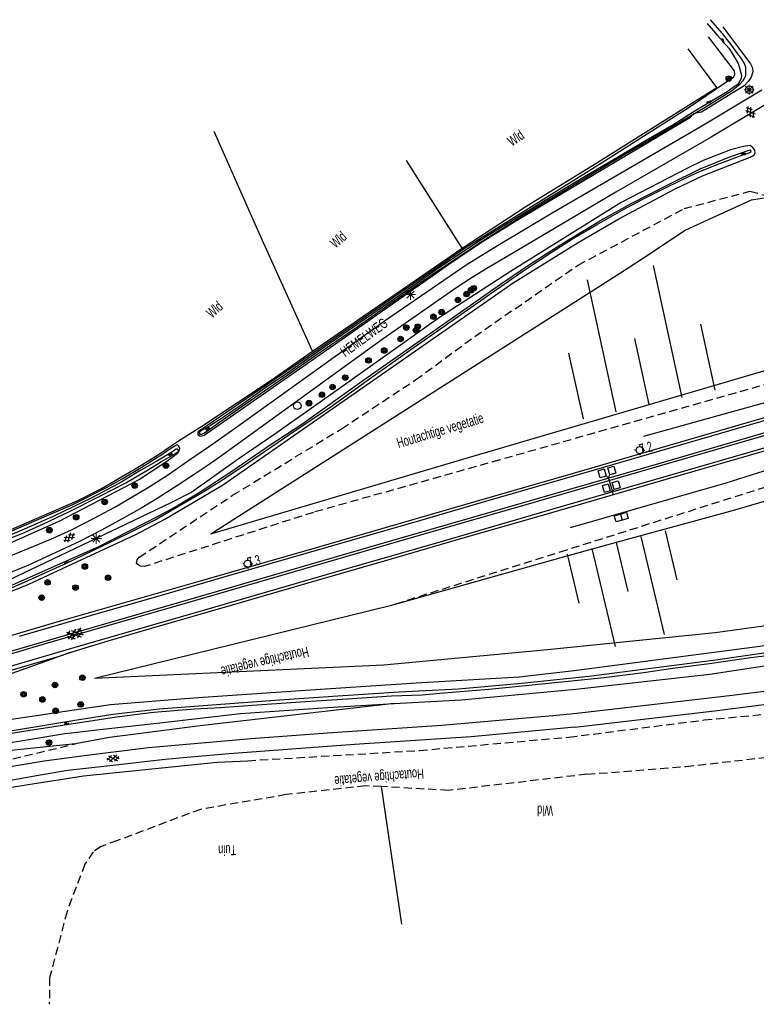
# Model space of a CAD drawing. Header units: metres. Extents: x 74699 to 149952, y 394498 to 789673.
# Tile 11 of 22: x 77339 to 77520, y 395092 to 395333. Entities that reach past the tile are written whole.
import ezdxf

# ---------------------------------------------------------------- set-up
doc = ezdxf.new("R2010")
doc.units = ezdxf.units.M
doc.linetypes.add('Houtwal', pattern=[3, 2, -1])
doc.layers.get('0').update_dxf_attribs({"linetype": 'CONTINUOUS'})
for name, color, linetype in [('2602', 126, 'CONTINUOUS'), ('4401', 7, 'CONTINUOUS'), ('4411', 7, 'CONTINUOUS'), ('4503', 1, 'CONTINUOUS'), ('4504', 7, 'CONTINUOUS'), ('4601', 172, 'CONTINUOUS'), ('4602', 7, 'CONTINUOUS'), ('B-AF-HOUT-GD', 74, 'Houtwal'), ('B-AF-RAST-GD', 47, 'Raster'), ('B-AS-HECT-GD', 9, 'CONTINUOUS'), ('B-BB-BORD-GD', 8, 'CONTINUOUS'), ('B-BP-BOOM-GD', 74, 'CONTINUOUS'), ('B-GL-RAIL-GD', 232, 'CONTINUOUS'), ('B-MK-ASSTRP-GD', 121, 'CONTINUOUS'), ('B-MK-STRP-GD', 121, 'CONTINUOUS'), ('B-OV-PAAL-GD', 63, 'CONTINUOUS'), ('B-TE-OND-GD', 8, 'CONTINUOUS'), ('B-TR-SLOO-GD', 142, 'CONTINUOUS'), ('B-TR-TALB-GD', 72, 'CONTINUOUS'), ('B-TR-TALO-GD', 72, 'CONTINUOUS'), ('B-VH-HALT-GD', 13, 'CONTINUOUS'), ('B-VH-HFDR-GD', 13, 'CONTINUOUS'), ('B-VH-PARW-GD', 13, 'CONTINUOUS'), ('B-VR-TELK-GD', 214, 'CONTINUOUS'), ('B-VR-TELLUS-GD', 214, 'CONTINUOUS'), ('L-AR-BLOCKS-GD', 8, 'CONTINUOUS'), ('L-AR-SYMB-GD', 8, 'CONTINUOUS')]:
    doc.layers.add(name, color=color, linetype=linetype)
doc.linetypes.add('Raster', pattern='A,4,-1,[1,dgnlstyle.shx,S=0.004,R=0,X=0,Y=0],-1', length=6)

# ---------------------------------------------------------------- blocks, each defined once
blk = doc.blocks.new('TALUD', base_point=(74815.635627, 394500.906339))
at = {"layer": '4602'}
for points in [[(74815.135627, 394501.406339, 0), (74815.635627, 394501.406339, 0)], [(74815.135627, 394501.156339, 0), (74816.135627, 394501.156339, 0)], [(74815.135627, 394500.906339, 0), (74815.635627, 394500.906339, 0)], [(74815.135627, 394500.656339, 0), (74816.135627, 394500.656339, 0)], [(74815.135627, 394500.406339, 0), (74815.635627, 394500.406339, 0)]]:
    blk.add_polyline3d(points, dxfattribs=at)
blk = doc.blocks.new('2901')
for radius in [0.27, 0.18, 0.09]:
    blk.add_circle((0, 0), radius)
blk = doc.blocks.new('2401')
blk.add_circle((0.001, -0.001), 0.375)
blk = doc.blocks.new('GV6', base_point=(74757.21488, 394499.617761))
at = {"layer": '4411'}
for points in [[(74757.21488, 394499.586511, 0), (74757.37113, 394499.711511, 0)], [(74757.21488, 394499.649011, 0), (74757.37113, 394499.524011, 0)], [(74757.27738, 394499.524011, 0), (74757.52738, 394499.711511, 0)], [(74757.27738, 394499.711511, 0), (74757.52738, 394499.524011, 0)], [(74757.43363, 394499.711511, 0), (74757.58988, 394499.586511, 0)], [(74757.43363, 394499.524011, 0), (74757.58988, 394499.649011, 0)]]:
    blk.add_polyline3d(points, dxfattribs=at)
blk = doc.blocks.new('WATER', base_point=(74757.21488, 394499.617761))
at = {"layer": '4601'}
for points in [[(74756.71488, 394499.767761, 0), (74756.77738, 394499.830261, 0), (74756.90238, 394499.892761, 0), (74757.02738, 394499.892761, 0), (74757.15238, 394499.830261, 0), (74757.21488, 394499.767761, 0), (74757.27738, 394499.705261, 0), (74757.40238, 394499.642761, 0), (74757.52738, 394499.642761, 0), (74757.65238, 394499.705261, 0), (74757.71488, 394499.767761, 0)], [(74756.71488, 394499.467761, 0), (74756.77738, 394499.530261, 0), (74756.90238, 394499.592761, 0), (74757.02738, 394499.592761, 0), (74757.15238, 394499.530261, 0), (74757.21488, 394499.467761, 0), (74757.27738, 394499.405261, 0), (74757.40238, 394499.342761, 0), (74757.52738, 394499.342761, 0), (74757.65238, 394499.405261, 0), (74757.71488, 394499.467761, 0)]]:
    blk.add_polyline3d(points, dxfattribs=at)
blk = doc.blocks.new('GV4', base_point=(74757.21488, 394499.617761))
at = {"layer": '4401'}
for points in [[(74757.21488, 394499.649011, 0), (74757.30863, 394499.711511, 0)], [(74757.21488, 394499.555261, 0), (74757.46488, 394499.711511, 0)], [(74757.21488, 394499.711511, 0), (74757.52738, 394499.524011, 0)], [(74757.27738, 394499.524011, 0), (74757.58988, 394499.711511, 0)], [(74757.33988, 394499.711511, 0), (74757.58988, 394499.555261, 0)], [(74757.49613, 394499.711511, 0), (74757.58988, 394499.649011, 0)], [(74757.21488, 394499.617761, 0), (74757.37113, 394499.524011, 0)], [(74757.43363, 394499.524011, 0), (74757.58988, 394499.617761, 0)]]:
    blk.add_polyline3d(points, dxfattribs=at)
blk = doc.blocks.new('2202')
for p, q in [((-0.35, 0.001), (-0.5, 0)), ((0, 0.35), (0, 0.5)), ((0.35, -0.001), (0.5, 0)), ((0, -0.35), (0, -0.5))]:
    blk.add_line(p, q)
blk.add_circle((0, 0), 0.35)
blk = doc.blocks.new('2701')
at = {"lineweight": 0}
for q in [(-0.353, 0.351), (0.001, 0.497), (0.355, 0.351), (-0.499, -0.003), (-0.352, -0.356), (0.501, -0.003), (0.001, -0.503), (0.355, -0.356)]:
    blk.add_line((0.001, -0.003), q, dxfattribs=at)
blk = doc.blocks.new('2602', base_point=(74757.21488, 394499.617761))
at = {"layer": '2602'}
for points in [[(74757.21488, 394499.617761, 0), (74756.71488, 394500.117761, 0), (74754.91488, 394500.117761, 0), (74754.91488, 394501.617761, 0), (74756.71488, 394501.617761, 0), (74756.71488, 394500.117761, 0)], [(74760.96488, 394499.617761, 0), (74760.46488, 394500.117761, 0), (74758.66488, 394500.117761, 0), (74758.66488, 394501.617761, 0), (74760.46488, 394501.617761, 0), (74760.46488, 394500.117761, 0)], [(74757.21488, 394499.617761, 0), (74756.71488, 394499.118, 0), (74756.71488, 394497.617761, 0), (74754.91488, 394497.617761, 0), (74754.91488, 394499.117761, 0), (74756.71488, 394499.118, 0)], [(74761.43988, 394499.617761, 0), (74760.96488, 394499.617761, 0), (74757.21488, 394499.617761, 0)], [(74760.96488, 394499.617761, 0), (74760.46488, 394499.117761, 0), (74760.46488, 394497.617761, 0), (74758.66488, 394497.617761, 0), (74758.66488, 394499.117761, 0), (74760.46488, 394499.117761, 0)]]:
    blk.add_polyline3d(points, dxfattribs=at)
blk = doc.blocks.new('2601')
blk.add_line((0, -0.313), (0, 0.313))
at = {"flags": 128}
blk.add_lwpolyline([(0, -0.313), (-0.625, -0.313), (-0.625, 0.313), (0, 0.313), (0.625, 0.313), (0.625, -0.313)], close=True, dxfattribs=at)

msp = doc.modelspace()

# ---------------------------------------------------------------- linework, layer by layer
at = {"layer": 'B-AF-HOUT-GD'}
for points in [[(77456.727872, 395225.137046), (77411.088595, 395212.303794), (77369.714776, 395199.039525), (77368.689576, 395199.152774), (77367.735529, 395199.81215), (77367.939303, 395200.655184), (77368.365103, 395201.301894), (77391.298736, 395216.476491), (77418.001989, 395232.786557), (77436.137075, 395244.739151), (77450.604612, 395255.364424), (77475.94739, 395272.834546), (77501.900742, 395286.666549), (77518.051738, 395290.926791), (77523.153151, 395289.597235)], [(77539.714282, 395282.991629), (77547.97774, 395255.379326), (77549.278612, 395251.377619), (77456.727872, 395225.137046)], [(77564.52846, 395199.428073), (77557.246263, 395225.76513), (77555.729541, 395226.850044), (77553.543696, 395227.04067), (77551.437417, 395226.910657), (77541.971455, 395224.823377), (77473.12809, 395203.071034), (77429.913977, 395189.436472)], [(77506.801734, 395161.462522), (77556.967238, 395166.22307), (77559.876317, 395163.206703), (77562.412868, 395159.766025), (77563.085655, 395154.721609)], [(77394.989381, 395151.502958), (77437.091494, 395153.998158), (77473.70104, 395157.270453), (77506.801734, 395161.462522)], [(77325.760611, 395149.150554), (77352.79637, 395155.643246)], [(77478.121096, 395148.168823), (77502.313132, 395150.094426), (77528.177822, 395153.00425), (77549.442524, 395155.824295), (77550.846214, 395155.08259), (77553.01545, 395130.457303)], [(77478.121096, 395148.168823), (77444.197113, 395144.212193), (77427.738035, 395145.150221), (77423.899869, 395145.339465), (77404.460559, 395143.186993), (77383.440608, 395139.583519), (77363.081524, 395131.955615), (77359.130854, 395130.517653), (77357.172469, 395129.204116), (77355.109775, 395126.134849), (77350.729207, 395114.579371), (77346.47716, 395098.37026), (77346.37993, 395091.84914)]]:
    msp.add_lwpolyline(points, dxfattribs=at)
at = {"layer": 'B-AF-RAST-GD'}
for points in [[(77447.514484, 395277.001656), (77463.394651, 395287.369138), (77479.483435, 395297.224394), (77509.969348, 395316.351897), (77502.927432, 395325.813389)], [(77410.911271, 395251.782185), (77397.79974, 395280.703477), (77386.775488, 395305.548555)], [(77447.514484, 395277.001656), (77433.874333, 395298.474974)], [(77214.220414, 395219.134486), (77227.491015, 395209.671504), (77244.052911, 395197.971857), (77260.834226, 395186.082965), (77265.815684, 395183.176494), (77271.63049, 395183.075166), (77295.17805, 395191.195181), (77325.615162, 395203.239045), (77332.057307, 395205.985329), (77353.186036, 395215.123466), (77359.179655, 395218.178204), (77367.395783, 395222.945086), (77372.921133, 395226.345903), (77378.070975, 395229.83054), (77383.792648, 395233.426935), (77401.029939, 395244.856498), (77410.911271, 395251.782185), (77447.514484, 395277.001656)], [(77326.599011, 395143.362081), (77354.805047, 395147.807098), (77387.528369, 395151.109568), (77394.989381, 395151.502958)], [(77432.790646, 395111.433363), (77427.738035, 395145.150221)]]:
    msp.add_lwpolyline(points, dxfattribs=at)
at = {"layer": 'B-GL-RAIL-GD'}
for points in [[(77554.392117, 395248.540293), (77548.38566, 395246.792159), (77526.947359, 395240.629411), (77491.94366, 395230.879512)], [(77474.101881, 395208.63252), (77498.221645, 395215.508289), (77512.199307, 395219.556934), (77523.076037, 395222.984574), (77534.988025, 395226.963184), (77552.234257, 395232.581667), (77558.498394, 395234.489237)]]:
    msp.add_lwpolyline(points, dxfattribs=at)
at = {"layer": 'B-MK-ASSTRP-GD'}
for points in [[(77334.996938, 395177.768928), (77356.895834, 395184.121699), (77368.723193, 395187.514186), (77387.328288, 395192.912219), (77407.304746, 395198.725057), (77429.195355, 395205.103798), (77450.122419, 395211.097302), (77473.91403, 395217.976733), (77496.877272, 395224.618902), (77522.59367, 395232.060818), (77556.346748, 395241.851844)], [(77556.533532, 395241.212698), (77532.469942, 395234.241169), (77503.943055, 395225.972729), (77481.212371, 395219.376722), (77463.165685, 395214.16243), (77446.099835, 395209.221855), (77425.182838, 395203.193761), (77402.426382, 395196.597836), (77379.672498, 395190.018089), (77356.409008, 395183.29841), (77352.171146, 395182.058439), (77345.405283, 395180.07879), (77336.043804, 395177.364142)]]:
    msp.add_lwpolyline(points, dxfattribs=at)
at = {"layer": 'B-MK-STRP-GD'}
for points in [[(77339.111011, 395181.977351), (77356.477359, 395187.011651), (77373.888854, 395192.015903), (77391.201756, 395197.047793), (77414.118752, 395203.68589), (77437.127829, 395210.332607), (77454.149346, 395215.267271), (77477.432898, 395222.004648), (77496.007578, 395227.371304), (77523.264617, 395235.280272), (77542.291969, 395240.798948), (77555.527584, 395244.654898)], [(77557.348609, 395238.423626), (77529.925065, 395230.465826), (77500.836028, 395222.025723), (77471.742199, 395213.618929), (77442.624253, 395205.200456), (77419.279973, 395198.447833), (77384.371548, 395188.321508), (77355.198653, 395179.917036), (77326.097026, 395171.463761)]]:
    msp.add_lwpolyline(points, dxfattribs=at)
at = {"layer": 'B-TR-SLOO-GD'}
for points in [[(77507.585535, 395331.999606), (77510.069559, 395329.063705), (77512.898544, 395325.997419), (77514.020974, 395324.189535), (77515.174324, 395322.22668), (77515.579636, 395320.839382), (77515.980477, 395319.3027), (77515.869463, 395318.627677), (77515.370647, 395317.54995), (77514.874438, 395316.956512), (77513.957272, 395316.291175), (77512.462313, 395315.288699), (77504.171679, 395310.254342), (77499.373878, 395307.275227), (77492.613593, 395303.362555), (77484.083796, 395298.328198), (77477.486307, 395294.434152), (77468.263978, 395288.879371), (77457.360054, 395282.177574), (77451.521406, 395278.639666), (77441.151315, 395271.67002), (77433.498079, 395266.338012), (77422.780791, 395258.957467), (77414.063612, 395252.916909), (77409.716571, 395249.894581), (77405.062193, 395246.615953), (77399.109179, 395242.610893), (77393.407995, 395238.536916), (77388.560275, 395235.28511), (77385.672057, 395233.403093), (77384.186784, 395232.585392), (77383.297185, 395232.107437), (77383.111293, 395231.863803), (77383.173877, 395231.60266), (77383.30538, 395231.445453), (77383.520702, 395231.424591), (77383.742729, 395231.472275), (77384.222547, 395231.667853), (77384.864787, 395232.132397)], [(77384.864787, 395232.132397), (77388.171727, 395234.447292), (77394.645536, 395238.935149), (77403.641367, 395245.148933), (77411.454419, 395250.632188), (77420.999358, 395257.125742), (77429.832393, 395263.359642), (77440.17678, 395270.570314), (77451.76653, 395278.269744), (77462.836603, 395285.223744), (77474.536995, 395292.348734), (77486.967543, 395299.784041), (77497.28548, 395305.706135), (77507.074053, 395311.528391), (77513.523275, 395315.55096), (77515.584478, 395317.151344), (77516.372005, 395318.021945), (77517.044047, 395319.168589), (77517.07683, 395320.14387), (77517.015362, 395321.20446), (77516.742299, 395322.233758), (77516.027788, 395323.248527), (77515.067036, 395324.581808), (77513.635407, 395326.639286), (77511.282886, 395329.566619), (77508.390198, 395332.932419)], [(77511.381606, 395331.180788), (77518.188829, 395322.151802), (77518.653745, 395321.134052), (77518.761033, 395320.161379), (77518.384779, 395318.826235), (77517.602841, 395317.806995), (77516.624952, 395316.757954), (77506.211275, 395310.257322), (77505.134667, 395310.119486), (77504.230911, 395309.846795), (77503.76525, 395309.408701), (77503.596867, 395309.053681), (77503.471324, 395308.944157), (77482.952053, 395296.809397), (77460.867787, 395283.693395), (77452.044809, 395278.188906), (77444.202328, 395272.88819)], [(77448.520685, 395277.232624), (77479.225645, 395296.345971), (77503.149832, 395311.508275), (77514.109263, 395318.923465), (77514.343212, 395319.476671), (77514.280627, 395320.371485), (77507.864559, 395328.776113)], [(77518.129551, 395299.257513), (77519.046559, 395299.828394), (77519.31654, 395300.337058), (77519.207074, 395300.983602), (77518.705146, 395301.681722), (77518.024834, 395302.155642), (77516.487145, 395301.884145), (77513.262631, 395301.078389), (77506.57112, 395298.444256), (77502.572039, 395296.481944), (77486.519763, 395288.19131), (77459.341536, 395271.242357)], [(77330.622325, 395191.074109), (77339.715013, 395194.970763), (77350.561569, 395199.853129), (77361.296738, 395204.985834), (77367.587263, 395208.091236), (77372.172723, 395210.404641), (77379.181484, 395214.443601), (77384.064594, 395217.353797), (77389.059836, 395220.447651), (77396.462733, 395225.426874), (77406.906584, 395232.471398), (77415.082479, 395237.972162), (77424.240733, 395244.556985), (77434.960628, 395252.199045), (77444.170663, 395258.628896), (77455.918366, 395266.905001), (77462.660397, 395271.536655), (77469.306315, 395275.958202), (77474.819744, 395279.437995), (77480.426306, 395282.744191), (77486.761535, 395286.309293), (77491.787324, 395288.968778), (77496.70359, 395291.452802), (77501.39671, 395293.719641), (77504.98193, 395295.395649), (77510.015914, 395297.462813), (77516.311283, 395299.842528), (77517.885963, 395300.353638), (77518.353859, 395300.639368), (77518.266315, 395300.991035), (77517.999212, 395301.024935), (77513.046066, 395299.293048), (77505.804474, 395296.361617), (77498.342717, 395292.622915), (77488.835404, 395287.860132), (77482.074747, 395284.076354), (77471.748987, 395277.814886), (77464.271212, 395273.108727), (77456.914881, 395268.133229), (77438.122654, 395254.988543), (77423.436815, 395244.631118), (77408.278609, 395233.803934), (77400.53075, 395228.744618), (77391.086394, 395222.292787), (77383.373926, 395217.212609), (77377.756188, 395213.914982), (77373.162532, 395211.333356), (77358.454341, 395203.898794), (77346.126238, 395198.406598), (77331.889668, 395192.078448)], [(77314.045155, 395183.607138), (77341.375375, 395194.708875), (77354.333052, 395200.727827), (77367.578695, 395206.873438), (77374.730507, 395210.644922), (77388.809869, 395218.998886), (77435.314531, 395251.281506), (77460.055301, 395268.513954), (77475.977192, 395278.406463), (77485.93154, 395284.162409), (77499.725545, 395291.544444), (77506.395677, 395294.708705), (77518.129551, 395299.257513)], [(77444.202328, 395272.88819), (77418.927351, 395255.186356), (77384.311209, 395231.128431), (77383.344123, 395230.853132), (77383.011827, 395231.12098), (77382.872129, 395231.392554), (77382.826308, 395231.588504), (77382.87958, 395231.98115), (77382.980162, 395232.151023), (77383.191759, 395232.371188), (77406.584347, 395248.339272), (77430.707092, 395264.976046), (77448.520685, 395277.232624)], [(77459.341536, 395271.242357), (77442.002917, 395259.99198), (77418.091396, 395243.029616), (77401.673297, 395231.432414), (77392.661074, 395225.350506), (77381.338427, 395217.258802), (77376.199389, 395214.640668), (77334.563309, 395194.799027)], [(77334.679538, 395205.131492), (77339.777598, 395207.133836), (77344.969908, 395209.456927), (77351.350212, 395212.54482), (77358.737463, 395216.250739), (77365.117768, 395219.563267), (77370.473618, 395222.659728), (77373.90908, 395224.773458), (77377.305055, 395226.72402), (77378.025899, 395227.282441), (77377.966294, 395227.58717), (77377.683172, 395227.815158), (77377.37062, 395227.74922), (77376.542116, 395227.162859), (77372.724438, 395224.864355), (77368.406454, 395222.356117), (77364.178995, 395219.813607), (77360.61948, 395217.921159), (77356.660241, 395215.801469), (77352.421979, 395213.762618), (77347.628647, 395211.413449), (77342.13757, 395208.970404), (77337.246263, 395206.906593)], [(77552.508811, 395179.585314), (77553.290377, 395180.042407), (77553.988124, 395180.676079), (77554.181466, 395181.560463), (77553.975085, 395182.492158), (77553.615222, 395183.040521), (77553.075055, 395183.439499), (77552.53079, 395183.517731), (77538.495386, 395181.795156), (77474.967266, 395173.477328), (77461.527908, 395171.965233), (77436.232815, 395170.445687), (77407.928059, 395168.610981), (77384.078378, 395166.958443), (77379.596155, 395166.607145), (77361.372734, 395165.178871), (77351.899845, 395163.780314), (77335.034931, 395161.290413)], [(77327.51655, 395154.365099), (77350.224802, 395158.156699), (77352.491922, 395158.406486), (77358.785892, 395159.099943), (77364.644656, 395159.767515), (77373.506004, 395160.798303), (77393.269042, 395163.015595), (77414.551998, 395164.509809), (77430.911983, 395165.469072), (77447.27234, 395166.428706), (77475.37593, 395169.00698), (77508.229265, 395172.710291), (77535.532663, 395176.80811), (77552.508811, 395179.585314)], [(77330.881232, 395157.230592), (77340.159068, 395158.754981), (77352.250422, 395160.598395), (77362.399796, 395162.14574), (77367.903912, 395162.88819), (77371.970067, 395163.36689), (77381.928885, 395164.206943), (77388.356501, 395164.541474), (77397.289002, 395165.181479), (77407.897884, 395165.902323), (77419.425422, 395166.634342), (77430.23696, 395167.399517), (77437.717715, 395167.651347), (77442.071462, 395168.013817), (77454.056094, 395168.989098), (77462.207401, 395169.837347), (77482.288579, 395171.898923), (77491.933355, 395173.098466), (77499.743054, 395174.198172), (77508.137623, 395175.258762), (77518.142263, 395176.73584), (77527.804176, 395177.897758)], [(77525.460223, 395178.367144), (77509.017537, 395175.991527), (77494.433025, 395174.149371), (77478.565524, 395172.149262), (77462.053547, 395170.42259), (77446.671823, 395168.998784), (77432.116369, 395168.254471), (77417.053158, 395167.256838), (77401.678139, 395166.267029), (77387.366692, 395165.138266), (77373.2918, 395164.116419), (77361.987779, 395162.830448), (77352.18219, 395161.21768), (77342.332402, 395159.597642), (77331.682915, 395157.922378)]]:
    msp.add_lwpolyline(points, dxfattribs=at)
msp.add_lwpolyline([(77373.460556, 395226.171187), (77375.904346, 395227.836392), (77377.108732, 395228.570274), (77377.707014, 395228.90257), (77378.020683, 395228.598959), (77378.258729, 395228.014833), (77378.22781, 395227.474294), (77377.758423, 395226.687885), (77375.204364, 395224.739558), (77368.511135, 395220.360479), (77348.739529, 395210.028759), (77333.647633, 395203.40035), (77333.343277, 395203.470758), (77332.666764, 395203.901774), (77332.245434, 395204.378239), (77332.16534, 395204.830861), (77332.360918, 395205.263368), (77333.176384, 395206.086657), (77342.127139, 395209.91849), (77352.156365, 395214.194006), (77360.561365, 395218.492991), (77364.229286, 395220.507628), (77368.929112, 395223.301968), (77372.872705, 395225.822127)], close=True, dxfattribs=at)
at = {"layer": 'B-TR-TALB-GD'}
for points in [[(77386.00249, 395207.05784), (77449.130887, 395225.72378), (77493.37347, 395238.698206), (77532.85143, 395250.275375), (77547.97774, 395255.379326), (77549.067828, 395254.501465), (77550.425979, 395252.939284), (77551.374382, 395250.321633)], [(77557.63981, 395228.375704), (77556.829839, 395231.767622), (77557.63981, 395228.375704), (77557.511642, 395226.876139), (77557.246263, 395225.76513), (77553.886423, 395224.331266), (77513.137335, 395212.545193), (77485.286211, 395204.917233), (77472.243706, 395201.345107), (77429.913977, 395189.436472), (77357.433612, 395171.593821)], [(77430.911983, 395165.469072), (77383.329222, 395160.057342), (77367.511639, 395157.955906), (77361.096317, 395157.152734), (77352.79637, 395155.643246), (77334.667617, 395153.715781), (77319.243425, 395151.044002), (77309.708545, 395148.255623), (77298.055092, 395145.354367), (77285.469571, 395142.172596), (77261.049548, 395135.58591), (77228.099728, 395126.616901), (77192.752311, 395118.385873), (77162.648985, 395109.321496), (77114.394927, 395099.320954)]]:
    msp.add_lwpolyline(points, dxfattribs=at)
at = {"layer": 'B-TR-TALO-GD'}
for points in [[(77386.00249, 395207.05784), (77486.328943, 395270.975218), (77492.006744, 395274.59251), (77502.212549, 395281.368068), (77518.402661, 395288.784376), (77523.153151, 395289.597235)], [(77564.52846, 395199.428073), (77562.541763, 395197.27411), (77559.29629, 395195.041544), (77552.04911, 395192.044548), (77530.855561, 395185.751042), (77509.510721, 395182.787802), (77491.025408, 395180.923494), (77468.467007, 395178.678578), (77428.343395, 395174.861274), (77357.433612, 395171.593821)]]:
    msp.add_lwpolyline(points, dxfattribs=at)
at = {"layer": 'B-VH-HALT-GD'}
msp.add_lwpolyline([(77351.5196, 395177.961274), (77344.100196, 395175.328522), (77331.4126, 395170.798511), (77314.552051, 395164.543159), (77290.81289, 395157.662013), (77266.886552, 395150.766443), (77259.507184, 395148.719174), (77245.452145, 395145.830878), (77236.821623, 395144.111661), (77229.270418, 395142.438957)], dxfattribs=at)
at = {"layer": 'B-VH-HFDR-GD'}
for points in [[(77555.277381, 395245.511056), (77549.586778, 395243.87377), (77548.627816, 395243.429695), (77522.121093, 395235.646011), (77498.465371, 395228.755015), (77474.706354, 395221.802371), (77450.680119, 395214.910455), (77412.32927, 395203.75977), (77381.661749, 395194.987591), (77349.023652, 395185.63063), (77321.317579, 395177.519552)], [(77329.029024, 395171.299352), (77342.616272, 395175.269073), (77348.637171, 395177.045061), (77351.5196, 395177.961274), (77353.294277, 395178.549716), (77360.823857, 395180.810921), (77371.436805, 395183.92301), (77391.256117, 395189.694654), (77412.365253, 395195.814486), (77428.543044, 395200.428286), (77447.762512, 395206.024972), (77467.549468, 395211.713954), (77496.120302, 395220.015697), (77513.148363, 395224.899807), (77527.532378, 395229.055134), (77540.424493, 395232.729895), (77550.451655, 395235.52721), (77551.605878, 395235.736023), (77551.996604, 395235.691115), (77557.65814, 395237.364459)]]:
    msp.add_lwpolyline(points, dxfattribs=at)
at = {"layer": 'B-VH-PARW-GD'}
for points in [[(77448.724458, 395273.067376), (77456.570665, 395277.924037), (77469.623337, 395285.661465), (77488.282943, 395296.486414), (77506.244431, 395306.919462), (77520.959327, 395315.756968)], [(77521.781871, 395312.119222), (77508.513877, 395304.191059), (77485.165248, 395290.669373), (77459.510291, 395275.505579), (77454.013998, 395272.269792), (77450.022349, 395269.819668), (77445.995683, 395267.173222)], [(77334.168801, 395200.604892), (77346.73644, 395205.769262), (77351.803953, 395208.055473), (77357.342714, 395210.843853), (77362.456793, 395213.589764), (77370.456109, 395218.330196), (77375.339964, 395221.430383), (77380.240584, 395224.873296), (77385.665352, 395228.548667), (77392.026285, 395232.959038), (77403.287837, 395241.056329), (77428.746844, 395259.347505), (77448.724458, 395273.067376)], [(77445.995683, 395267.173222), (77428.169051, 395254.825002), (77399.558077, 395234.077371), (77388.018245, 395225.755445), (77384.811515, 395223.509095), (77381.85587, 395221.573061), (77377.831066, 395218.860677), (77372.786278, 395215.666613), (77369.074026, 395213.425479), (77364.9885, 395211.110211), (77359.203497, 395207.925088), (77353.750045, 395205.143786), (77341.134721, 395199.287257), (77325.475836, 395193.045161)], [(77323.02087, 395147.469959), (77325.965712, 395148.171431), (77334.869901, 395149.783737), (77345.161015, 395151.500723), (77355.557555, 395152.834004), (77370.672176, 395154.759607), (77395.822728, 395156.931079), (77414.586643, 395158.319122), (77442.572141, 395160.202629), (77470.661948, 395162.62891), (77474.890897, 395163.087866), (77483.356619, 395164.041168), (77513.025949, 395167.448318), (77541.23571, 395170.981384), (77563.468615, 395173.69414), (77568.558479, 395174.346438)], [(77475.128198, 395159.727282), (77509.382243, 395163.690618), (77551.578978, 395169.131777), (77566.450337, 395170.685968), (77569.980795, 395171.128533)], [(77475.128198, 395159.727282), (77449.744443, 395157.353899), (77421.162525, 395155.44208), (77390.494073, 395153.139851), (77379.188562, 395152.214116), (77374.786014, 395151.793158), (77370.480696, 395151.314459), (77366.303528, 395150.804466), (77359.017605, 395149.974472), (77350.954587, 395149.128458), (77344.609672, 395148.048124), (77336.446071, 395146.576262), (77325.71649, 395144.621229), (77324.062088, 395144.263974), (77319.483707, 395142.811483), (77313.928926, 395140.924251), (77308.845395, 395139.318651), (77289.595703, 395133.084378), (77266.076455, 395125.447533), (77238.535384, 395117.249659), (77213.562155, 395110.457337)]]:
    msp.add_lwpolyline(points, dxfattribs=at)

# ---------------------------------------------------------------- block references
at = {"layer": 'B-AS-HECT-GD', "xscale": 2.5, "yscale": 2.5, "zscale": 2.5}
for p in [(77491.049344, 395227.534643), (77395.030359, 395199.724979)]:
    msp.add_blockref('2202', p, dxfattribs=at)
at = {"layer": 'B-BB-BORD-GD', "xscale": 2.5, "yscale": 2.5, "zscale": 2.5}
for p in [(77517.862121, 395315.797946), (77407.122279, 395238.417706)]:
    msp.add_blockref('2401', p, dxfattribs=at)
at = {"layer": 'B-BP-BOOM-GD', "xscale": 2.5, "yscale": 2.5, "zscale": 2.5}
for p in [(77512.854958, 395318.508095), (77448.620523, 395265.750161), (77449.697131, 395266.703836), (77450.377742, 395267.173222), (77446.487421, 395264.305121), (77440.498272, 395260.196871), (77442.534143, 395261.33234), (77436.660478, 395257.789961), (77433.843414, 395257.542974), (77436.214561, 395256.873912), (77432.443822, 395254.757575), (77428.422744, 395251.93604), (77424.5924, 395249.49821), (77418.894569, 395245.295337), (77413.168052, 395241.096563), (77415.786931, 395242.994598), (77409.996713, 395239.039085), (77374.974141, 395223.728142), (77367.310101, 395218.86105), (77359.954143, 395214.860833), (77352.977047, 395211.107976), (77346.408987, 395207.939989), (77355.090031, 395199.039898), (77345.958972, 395195.15293), (77360.794941, 395196.288026), (77352.803076, 395193.878135), (77344.522128, 395191.426149), (77354.508886, 395171.812868), (77347.783992, 395170.025102), (77340.077857, 395167.770183), (77344.70504, 395166.490174), (77354.074145, 395165.28318), (77347.931886, 395163.701049), (77346.325168, 395155.930838)]:
    msp.add_blockref('2901', p, dxfattribs=at)
at = {"layer": 'B-OV-PAAL-GD', "xscale": 2.5, "yscale": 2.5, "zscale": 2.5}
for p in [(77517.862121, 395315.797946), (77434.892828, 395265.623129), (77357.898, 395205.869)]:
    msp.add_blockref('2701', p, dxfattribs=at)
at = {"layer": 'B-VR-TELK-GD', "xscale": 2.5, "yscale": 2.5, "zscale": 2.5, "rotation": 196.446913}
msp.add_blockref('2601', (77486.527289, 395211.144256), dxfattribs=at)
at = {"layer": 'B-VR-TELLUS-GD', "rotation": 285.9715}
msp.add_blockref('2602', (77483.409379, 395220.849729), dxfattribs=at)
at = {"layer": 'L-AR-BLOCKS-GD', "yscale": 0.8}
for p, rotation in [((77511.364097, 395327.842182), 306.052874), ((77508.032942, 395312.777854), 32.610151), ((77516.467, 395300.096965), 15.008374), ((77385.190005, 395232.767931), 35.828973), ((77376.038084, 395226.506836), 34.556174), ((77350.512022, 395200.126937), 27.66874600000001), ((77350.659171, 395160.603097), 4.593910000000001)]:
    msp.add_blockref('WATER', p, dxfattribs=dict(at, rotation=rotation))
at = {"layer": 'L-AR-BLOCKS-GD'}
for p, xscale, yscale, zscale, rotation in [((77489.851206, 395254.836712), 33.036812, 33.036812, 33.036812, 102.311862), ((77488.15581, 395192.920364), 24.670588, 24.670588, 24.670588, 283.452151)]:
    msp.add_blockref('TALUD', p, dxfattribs=dict(at, xscale=xscale, yscale=yscale, zscale=zscale, rotation=rotation))
at = {"layer": 'L-AR-SYMB-GD'}
for name, p, xscale, yscale, zscale, rotation in [('GV6', (77517.311896, 395311.532862), 8, 8, 8, 303.556754), ('GV6', (77350.056047, 395205.305091), 8, 8, 8, 34.685504), ('GV4', (77350.884924, 395181.962049), 10, 11.5, 10, 16.63412699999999), ('GV6', (77360.514054, 395151.891879), 8, 8, 8, 7.451452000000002)]:
    msp.add_blockref(name, p, dxfattribs=dict(at, xscale=xscale, yscale=yscale, zscale=zscale, rotation=rotation))

# ---------------------------------------------------------------- texts
at = {"layer": '4503', "width": 0.68}
msp.add_text('HEMELWEG', height=2.5, rotation=36.084275, dxfattribs=at).set_placement((77418.884138, 395250.245876))
at = {"layer": '4504', "width": 0.68}
for s, rotation, p in [('7.2', 14.381395, (77491.317192, 395226.511679)), ('7.3', 14.40016, (77395.299697, 395198.759383))]:
    msp.add_text(s, height=2.5, rotation=rotation, dxfattribs=at).set_placement(p)
at = {"layer": 'B-TE-OND-GD', "width": 0.68}
for s, rotation, p in [('Wld', 34.640947, (77459.766219, 395301.794953)), ('Wld', 41.009088, (77416.524539, 395276.836253)), ('Wld', 41.009088, (77386.208499, 395259.724504)), ('Houtachtige vegetatie', 16.748015, (77431.963259, 395228.022284)), ('Houtachtige vegetatie', 193.149458, (77409.61487, 395179.399422)), ('Houtachtige vegetatie', 184.808103, (77438.048149, 395149.536005)), ('Wld', 180.000019, (77469.813327, 395140.500686)), ('Tuin', 181.507414, (77392.1522, 395130.882731))]:
    msp.add_text(s, height=2.5, rotation=rotation, dxfattribs=at).set_placement(p)

doc.saveas('drawing.dxf')
